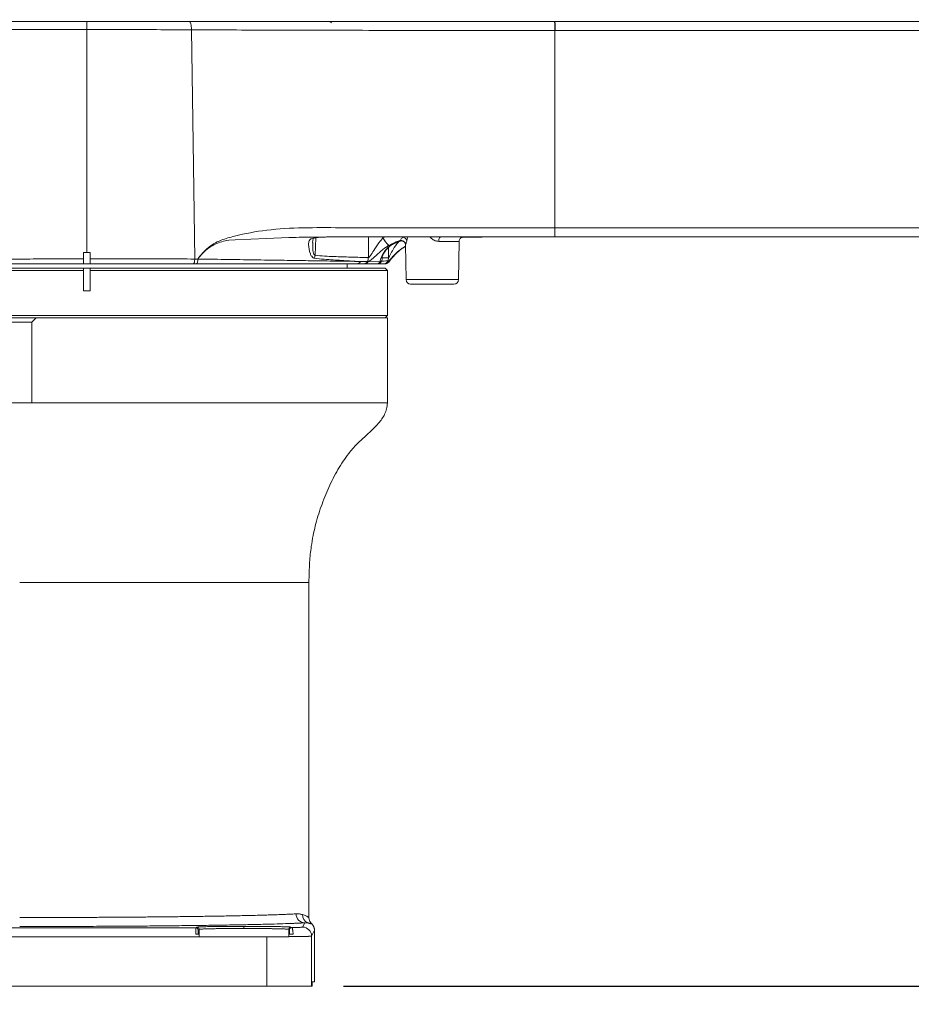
# Paper-space layout '图纸2' of a CAD drawing. Header units: millimetres. Extents: x 94 to 220, y 40 to 188.
# Tile 2 of 5: x 117 to 145, y 67 to 98. Entities that reach past the tile are written whole.
import ezdxf

# ---------------------------------------------------------------- set-up
doc = ezdxf.new("R2010")
doc.units = ezdxf.units.MM
doc.layers.add('图框', color=7, linetype='Continuous')
doc.styles.add('SLDTEXTSTYLE0', font='TXT', dxfattribs={"width": 0.7})
doc.dimstyles.new('SLDDIMSTYLE6', dxfattribs={"dimtxt": 3.5, "dimasz": 3.5, "dimexe": 0, "dimexo": 0.0625, "dimgap": 0.875, "dimtad": 2, "dimlfac": 7, "dimrnd": 1e-09, "dimzin": 12, "dimdsep": 46, "dimtxsty": 'SLDTEXTSTYLE0', "dimsah": 1, "dimcen": 0.09, "dimadec": 0, "dimazin": 3, "dimtfac": 1, "dimtmove": 0, "dimatfit": 0, "dimfxl": 0, "dimfrac": 2, "dimtolj": 1, "dimtzin": 12, "dimarcsym": 0})

# ---------------------------------------------------------------- blocks, each defined once
blk = doc.blocks.new('*D12')
at = {"layer": '图框', "color": 7}
for p, q in [((179.292, 67.11), (179.292, 73.841)), ((127.333, 67.11), (180.292, 67.11)), ((179.292, 67.11), (179.292, 47.11)), ((202.457, 47.11), (178.292, 47.11)), ((179.292, 47.11), (179.292, 40.379))]:
    blk.add_line(p, q, dxfattribs=at)
for points in [[(179.292, 67.11), (179.831, 70.61), (178.754, 70.61)], [(179.292, 47.11), (178.754, 43.61), (179.831, 43.61)]]:
    blk.add_solid(points, dxfattribs=at)
at = {"layer": '图框', "color": 7, "insert": (174.781, 51.56, 0.014), "char_height": 3.5, "attachment_point": 1, "rotation": 90, "style": 'SLDTEXTSTYLE0'}
blk.add_mtext('140', dxfattribs=at)

psp = doc.layouts.new('图纸2')

# ---------------------------------------------------------------- linework, layer by layer
at = {"color": 7, "linetype": 'Continuous', "lineweight": 15}
for p, q in [((126.9432, 97.7816), (126.9004, 97.8244)), ((134.0528, 97.8244), (134.0634, 97.8244)), ((134.0677, 91.258), (134.0636, 97.5437)), ((134.0741, 97.5437), (134.0636, 97.5437)), ((126.7574, 90.963), (126.9061, 90.9652)), ((129.2489, 90.9673), (129.3043, 90.9672)), ((130.3985, 90.9659), (130.4373, 90.9657)), ((131.3932, 90.9657), (131.3942, 90.9657)), ((138.7324, 90.9673), (131.7935, 90.967)), ((132.0183, 90.9656), (132.0111, 90.9655)), ((137.353, 90.9672), (132.3443, 90.9664)), ((128.9948, 90.7825), (128.9884, 90.7827)), ((129.3071, 90.7111), (129.3263, 89.6077)), ((130.9932, 89.6077), (131.0145, 90.8248)), ((119.1575, 90.4673), (119.0504, 90.4673)), ((119.0504, 90.4673), (119.0504, 90.265)), ((119.2647, 90.4673), (119.1575, 90.4673)), ((119.2647, 90.2651), (119.2647, 90.4673)), ((128.8066, 90.2131), (128.933, 90.3718)), ((128.8066, 90.2131), (128.933, 90.3718)), ((119.0504, 90.1102), (119.2647, 90.1102)), ((122.6387, 90.1102), (122.5394, 90.1102)), ((122.6408, 90.1102), (122.6387, 90.1102)), ((122.6886, 90.2637), (122.6919, 90.2627)), ((127.4432, 89.9673), (127.4432, 90.1102)), ((128.0045, 90.1102), (127.9762, 90.1102)), ((128.387, 90.1102), (128.0045, 90.1102)), ((128.0949, 90.1896), (128.1195, 90.1814)), ((128.1195, 90.1814), (128.503, 90.1747)), ((128.503, 90.1747), (128.5433, 90.1976)), ((128.7427, 90.2011), (128.745, 90.1682)), ((109.5861, 89.8959), (119.0504, 89.8959)), ((109.6575, 89.9673), (119.0504, 89.9673)), ((119.0504, 89.8959), (119.0504, 89.9673)), ((119.0504, 89.9673), (119.2647, 89.9673)), ((119.0504, 89.253), (119.0504, 89.8959)), ((119.2647, 89.9673), (119.2647, 89.8959)), ((119.2647, 89.9673), (128.6575, 89.9673)), ((119.2647, 89.8959), (119.2647, 89.253)), ((119.2647, 89.8959), (128.7289, 89.8959)), ((128.7289, 89.8959), (128.6575, 89.9673)), ((128.7289, 88.4673), (128.7289, 89.8959)), ((130.8504, 89.4673), (129.4692, 89.4673)), ((119.2647, 89.253), (119.0504, 89.253)), ((116.0283, 88.4673), (128.7289, 88.4673)), ((128.6575, 88.3959), (128.7289, 88.4673)), ((115.301, 88.253), (117.3998, 88.253)), ((116.3452, 88.3959), (117.5427, 88.3959)), ((117.5427, 88.3959), (117.3998, 88.253)), ((117.3998, 88.253), (117.3998, 85.6816)), ((128.7289, 88.3959), (117.5427, 88.3959)), ((128.7289, 85.6769), (128.7289, 88.3959)), ((126.2289, 69.2976), (126.2289, 79.9675)), ((126.236, 69.2429), (126.2162, 69.3051)), ((122.6293, 68.9722), (104.2571, 68.9722)), ((122.6293, 68.9722), (122.6575, 68.991)), ((124.1575, 69.0172), (124.1575, 68.9495)), ((125.6575, 68.991), (125.6773, 68.9778)), ((126.027, 68.992), (126.0957, 69.1294)), ((122.7289, 68.6865), (104.1575, 68.6865)), ((122.6241, 68.7673), (122.7289, 68.7673)), ((122.6957, 68.7679), (122.7289, 68.779)), ((122.7007, 68.9008), (122.7289, 68.9196)), ((122.7289, 68.779), (122.7289, 68.9196)), ((122.7289, 68.6816), (122.7289, 68.6865)), ((124.8842, 68.6816), (122.7289, 68.6816)), ((124.8842, 67.1102), (124.8842, 68.6816)), ((124.8842, 68.6816), (125.5861, 68.6816)), ((125.5861, 68.9196), (125.6059, 68.9064)), ((125.5861, 68.9196), (125.5861, 68.779)), ((125.6125, 68.7703), (125.5861, 68.779)), ((125.5861, 68.6891), (125.5861, 68.6816)), ((126.4057, 68.8923), (126.3127, 68.7063)), ((126.3127, 67.1102), (126.3127, 68.7063)), ((126.4057, 67.2524), (126.4057, 68.8923)), ((98.4432, 67.1102), (124.8842, 67.1102)), ((126.3127, 67.1102), (124.8842, 67.1102)), ((126.3331, 67.1102), (126.3127, 67.1102)), ((126.3343, 67.2524), (126.4057, 67.2524))]:
    psp.add_line(p, q, dxfattribs=at)
at = {"color": 8, "linetype": 'Continuous', "lineweight": 15}
for p, q in [((126.4517, 90.9413), (126.4232, 90.3838)), ((128.122, 90.3114), (128.1293, 90.9666)), ((128.5873, 90.9343), (128.6585, 90.9672)), ((128.5877, 90.9671), (128.5873, 90.9343)), ((131.4001, 90.9654), (131.3872, 90.9657)), ((134.0205, 90.9665), (132.0183, 90.9656)), ((128.762, 90.2999), (128.7673, 90.6341)), ((129.3077, 90.7154), (129.3076, 90.7112)), ((128.5665, 90.3467), (128.5656, 90.3035)), ((129.3263, 89.6077), (130.1598, 89.6077)), ((130.1598, 89.6077), (130.9932, 89.6077))]:
    psp.add_line(p, q, dxfattribs=at)
at = {"color": 7, "linetype": 'Continuous', "lineweight": 15, "flags": 128}
for points in [[(122.5901, 90.264), (122.5384, 93.9673), (122.4883, 97.5611)], [(122.6387, 90.1102), (122.6489, 90.1132), (122.6587, 90.1221), (122.6676, 90.1365), (122.6754, 90.1559), (122.6815, 90.1793), (122.6859, 90.2059), (122.6883, 90.2344), (122.6886, 90.2637)], [(122.6408, 90.1102), (122.6512, 90.1131), (122.6612, 90.122), (122.6703, 90.1363), (122.6782, 90.1555), (122.6846, 90.1787), (122.6891, 90.2051), (122.6915, 90.2335), (122.6919, 90.2627)]]:
    psp.add_lwpolyline(points, dxfattribs=at)
at = {"color": 8, "linetype": 'Continuous', "lineweight": 15, "flags": 128}
psp.add_lwpolyline([(125.5887, 90.9445), (124.88, 90.9182), (123.8801, 90.8768), (123.6766, 90.8598), (123.6766, 90.8598), (123.6766, 90.8598)], dxfattribs=at)
at = {"color": 7, "linetype": 'Continuous', "lineweight": 15}
for centre, radius, start, end in [((132.2062, 97.613), 1.8691, 357.87638, 6.49616), ((129.3616, 91.3515), 0.8796, 208.31996, 227.94367), ((129.1972, 90.7897), 0.1701, 24.79579, 84.65613), ((130.5396, 90.8571), 0.1719, 141.31418, 191.04812), ((129.1646, 90.7117), 0.1432, 1.47902, 104.01822), ((126.0538, 90.4187), 0.371, 339.59963, 354.60189), ((127.8184, 90.315), 0.3036, 335.60184, 359.32062), ((128.2737, 90.3095), 0.2919, 337.45634, 358.82519), ((128.4753, 90.3046), 0.2868, 338.84176, 359.06589), ((127.7531, 90.2383), 0.1282, 271.31074, 335.65845), ((127.9738, 90.2422), 0.132, 271.02361, 336.54313), ((128.0025, 90.2418), 0.1317, 270.84073, 332.71377), ((128.3863, 90.248), 0.1378, 270.28083, 327.86684), ((128.414, 90.2496), 0.1394, 270.36425, 338.09605), ((128.6101, 90.2524), 0.1422, 270.07056, 338.86826), ((128.6304, 90.2525), 0.1423, 270.02281, 323.68356), ((129.4692, 89.6102), 0.1429, 181, 270), ((130.8504, 89.6102), 0.1429, 270, 359), ((126.1039, 69.4106), 0.2813, 179.08487, 268.34039), ((126.3003, 69.3881), 0.2808, 178.82642, 249.21453), ((122.6293, 68.9008), 0.0714, 0.02441, 89.96513), ((125.6774, 68.9063), 0.0714, 90.03606, 179.97419), ((126.027, 68.7062), 0.2857, 0.01332, 89.99298)]:
    psp.add_arc(centre, radius, start, end, dxfattribs=at)
at = {"color": 8, "linetype": 'Continuous', "lineweight": 15}
psp.add_arc((129.172, 90.6999), 0.141, 56.9391, 106.86929, dxfattribs=at)
at = {"color": 7, "linetype": 'Continuous', "lineweight": 15}
psp.add_ellipse((126.3319, 67.1522), major_axis=(0, 0.142), ratio=0.0087269, start_param=4.4120961, end_param=4.5622745, dxfattribs=at)
for points, knots in [([(110.1123, 97.8244), (110.1229, 97.8244), (110.1441, 97.8244), (110.3127, 97.8244), (110.5853, 97.8244), (110.9684, 97.8244), (111.4533, 97.8244), (112.0396, 97.8244), (112.7169, 97.8244), (113.4764, 97.8244), (114.3116, 97.8244), (115.2094, 97.8244), (116.1542, 97.8244), (117.1348, 97.8244), (118.1374, 97.8244), (118.8124, 97.8244), (119.1494, 97.8244)], [0, 0, 0, 0, 0.0683413, 0.1366851, 0.2071113, 0.277776, 0.3482108, 0.4199212, 0.4918721, 0.5635885, 0.6362843, 0.7092224, 0.7819255, 0.8545365, 0.9273814, 1, 1, 1, 1]), ([(119.1494, 97.8244), (119.1504, 97.8207), (119.1523, 97.8133), (119.1548, 97.7559), (119.1568, 97.6728), (119.1573, 97.6044), (119.1575, 97.5702)], [0, 0, 0, 0, 0.2499993, 0.4999994, 0.7500001, 1, 1, 1, 1]), ([(119.1494, 97.8244), (119.425, 97.8244), (119.9763, 97.8244), (121.0702, 97.8244), (121.8835, 97.8244), (122.4279, 97.8244)], [0, 0, 0, 0, 0.2484704, 0.4969432, 1, 1, 1, 1]), ([(122.4279, 97.8244), (122.4355, 97.8206), (122.4505, 97.8128), (122.4699, 97.7529), (122.4841, 97.6665), (122.4869, 97.5962), (122.4883, 97.5611)], [0, 0, 0, 0, 0.250001, 0.5000001, 0.7499999, 1, 1, 1, 1]), ([(122.4279, 97.8244), (122.4947, 97.8244), (123.0294, 97.8244), (124.037, 97.8244), (125.9313, 97.8244), (128.3131, 97.8244), (131.1818, 97.8244), (133.0955, 97.8244), (134.0528, 97.8244)], [0, 0, 0, 0, 0.0174995, 0.1401882, 0.2628822, 0.5091007, 0.7544357, 1, 1, 1, 1]), ([(134.0528, 97.8244), (134.0542, 97.8202), (134.057, 97.8119), (134.0605, 97.7472), (134.063, 97.6546), (134.0634, 97.5807), (134.0636, 97.5437)], [0, 0, 0, 0, 0.2499997, 0.4999998, 0.7499987, 1, 1, 1, 1]), ([(134.0634, 97.8244), (136.3382, 97.8245), (139.7506, 97.8245), (144.3026, 97.8244), (147.718, 97.8246), (151.1336, 97.8239), (154.1274, 97.826), (156.6992, 97.8212), (158.5425, 97.8206), (159.6604, 97.8666), (160.0654, 97.8832)], [0, 0, 0, 0, 0.2623708, 0.3935741, 0.5247732, 0.6560089, 0.7872451, 0.8700994, 0.9529475, 1, 1, 1, 1]), ([(119.1575, 97.5702), (119.1575, 97.5702), (118.8101, 97.5702), (118.1129, 97.5688), (117.0783, 97.5684), (116.0663, 97.5679), (115.0912, 97.5679), (114.1647, 97.5682), (113.3027, 97.5686), (112.5186, 97.5691), (111.8192, 97.5697), (111.2139, 97.5703), (110.7129, 97.5708), (110.3177, 97.5712), (110.0753, 97.5715), (109.9294, 97.5716), (109.8456, 97.5717), (109.8342, 97.5717), (109.8285, 97.5717)], [0, 0, 0, 0, 0.0000006, 0.0725749, 0.1453758, 0.2179428, 0.2905983, 0.3634889, 0.4361374, 0.5078463, 0.5797899, 0.6514931, 0.7219642, 0.7926656, 0.8631285, 0.9009962, 0.9504983, 1, 1, 1, 1]), ([(119.1575, 90.4673), (119.1575, 91.6345), (119.1575, 93.4023), (119.1575, 95.7711), (119.1575, 96.9705), (119.1575, 97.5702)], [0, 0, 0, 0, 0.4928099, 0.7464069, 1, 1, 1, 1]), ([(122.4883, 97.5611), (122.302, 97.5622), (121.7433, 97.5655), (120.8143, 97.567), (119.8865, 97.5685), (119.3312, 97.5698), (119.1575, 97.5702)], [0, 0, 0, 0, 0.16900002, 0.50700077, 0.84583935, 1, 1, 1, 1]), ([(134.0636, 97.5437), (133.1094, 97.5436), (131.2011, 97.5434), (128.7417, 97.5434), (126.688, 97.546), (124.7293, 97.5482), (123.3377, 97.5611), (122.4883, 97.5611), (122.4883, 97.5611)], [0, 0, 0, 0, 0.2458284, 0.4916252, 0.6345883, 0.7775443, 0.9999993, 1, 1, 1, 1]), ([(160.9922, 97.6495), (160.9922, 97.6495), (160.4539, 97.6495), (159.382, 97.5433), (157.2268, 97.5511), (154.4768, 97.5411), (151.1258, 97.5444), (147.7166, 97.5435), (144.3062, 97.5438), (139.7581, 97.5437), (136.348, 97.5437), (134.0741, 97.5437)], [0, 0, 0, 0, 0.0000003, 0.0600524, 0.1201237, 0.2404601, 0.3669348, 0.4934895, 0.6200491, 0.746644, 1, 1, 1, 1]), ([(122.6886, 90.2637), (122.7799, 90.3797), (122.9258, 90.5648), (123.1911, 90.7507), (123.4837, 90.8917), (124.0461, 91.0473), (124.914, 91.2092), (126.0452, 91.269), (127.6052, 91.2556), (129.5661, 91.2597), (131.8501, 91.2576), (133.3521, 91.2579), (134.0677, 91.258)], [0, 0, 0, 0, 0.0388179, 0.0619536, 0.0857055, 0.1251745, 0.2163938, 0.316966, 0.4182864, 0.617902, 0.8179714, 1, 1, 1, 1]), ([(134.057, 90.9673), (134.0584, 90.9717), (134.0612, 90.9805), (134.0648, 91.048), (134.0672, 91.1442), (134.0675, 91.2201), (134.0677, 91.258)], [0, 0, 0, 0, 0.2500003, 0.5, 0.7500002, 1, 1, 1, 1]), ([(134.0677, 91.258), (135.4706, 91.258), (138.2765, 91.258), (142.4854, 91.258), (146.696, 91.258), (149.5024, 91.258), (150.906, 91.258)], [0, 0, 0, 0, 0.25005296, 0.5001148, 0.74998975, 1, 1, 1, 1]), ([(129.7235, 90.9673), (128.8747, 90.9688), (127.7625, 90.9708), (126.4026, 90.9632), (125.8671, 90.9549), (125.6026, 90.945), (125.5887, 90.9445)], [0, 0, 0, 0, 0.6105458, 0.7999856, 0.9895145, 1, 1, 1, 1]), ([(126.3464, 90.7943), (126.3464, 90.7954), (126.345, 90.8257), (126.3566, 90.8783), (126.3735, 90.9226), (126.3741, 90.9176), (126.3701, 90.9187), (126.4211, 90.9375), (126.5018, 90.952), (126.6185, 90.9607), (126.7102, 90.9626), (126.7574, 90.9636)], [0, 0, 0, 0, 0.0055211, 0.1507868, 0.2798191, 0.4140116, 0.5109555, 0.6089372, 0.7143658, 0.8530797, 1, 1, 1, 1]), ([(128.122, 90.3114), (128.1291, 90.3135), (128.1396, 90.3165), (128.1697, 90.3444), (128.2299, 90.4281), (128.3387, 90.6087), (128.4626, 90.7951), (128.5606, 90.9045), (128.5873, 90.9343)], [0, 0, 0, 0, 0.05980982, 0.08906135, 0.22226856, 0.48681737, 0.86045432, 1, 1, 1, 1]), ([(128.7214, 90.9673), (128.7732, 90.9673), (128.9039, 90.9673), (129.0982, 90.9673), (129.1987, 90.9673), (129.2489, 90.9673)], [0, 0, 0, 0, 0.2470647, 0.6235401, 1, 1, 1, 1]), ([(129.1299, 90.8507), (129.1392, 90.8604), (129.1593, 90.8812), (129.1943, 90.9319), (129.2131, 90.9591)], [0, 0, 0, 0, 0.464829, 1, 1, 1, 1]), ([(129.3043, 90.9672), (129.3049, 90.9672), (129.3067, 90.9673), (129.3225, 90.9673), (129.3328, 90.9673)], [0, 0, 0, 0, 0.3472534, 1, 1, 1, 1]), ([(130.1328, 90.9673), (130.0875, 90.9672), (130.005, 90.9672), (129.8514, 90.9671), (129.729, 90.9671), (129.6541, 90.9671), (129.6382, 90.9671)], [0, 0, 0, 0, 0.28681652, 0.52223009, 0.89835564, 1, 1, 1, 1]), ([(129.6382, 90.9671), (129.7098, 90.967), (129.8875, 90.9669), (130.1461, 90.9665), (130.3144, 90.9661), (130.3985, 90.9659)], [0, 0, 0, 0, 0.2521558, 0.626072, 1, 1, 1, 1]), ([(129.7235, 90.9673), (129.7874, 90.9683), (129.9194, 90.9704), (130.0463, 90.9684), (130.1118, 90.9673)], [0, 0, 0, 0, 0.4840396, 1, 1, 1, 1]), ([(134.057, 90.9673), (133.34, 90.9673), (132.024, 90.9673), (130.71, 90.9673), (130.1118, 90.9673)], [0, 0, 0, 0, 0.5447992, 1, 1, 1, 1]), ([(130.2076, 90.9672), (130.1996, 90.9672), (130.1587, 90.9672), (130.1444, 90.9672), (130.1328, 90.9673)], [0, 0, 0, 0, 0.1937434, 1, 1, 1, 1]), ([(131.0065, 90.9664), (130.9093, 90.9665), (130.7462, 90.9668), (130.4705, 90.9671), (130.2952, 90.9671), (130.2076, 90.9672)], [0, 0, 0, 0, 0.42451465, 0.71229486, 1, 1, 1, 1]), ([(131.7935, 90.967), (131.713, 90.967), (131.5519, 90.9668), (131.3216, 90.9665), (131.1332, 90.9663), (131.0414, 90.9663), (131.0104, 90.9664), (131.0065, 90.9664)], [0, 0, 0, 0, 0.2412493, 0.4825269, 0.7238425, 0.9651877, 1, 1, 1, 1]), ([(131.0146, 90.8243), (131.0145, 90.8246), (131.0116, 90.8423), (131.0224, 90.8745), (131.0432, 90.9117), (131.0689, 90.9363), (131.094, 90.9515), (131.1158, 90.9598), (131.1321, 90.9634), (131.1412, 90.9645), (131.1454, 90.9649), (131.1467, 90.965), (131.1474, 90.965)], [0, 0, 0, 0, 0.0044037, 0.2403207, 0.4257992, 0.5808275, 0.7114648, 0.8177394, 0.895353, 0.9370135, 0.9667544, 1, 1, 1, 1]), ([(131.1254, 90.9587), (131.1314, 90.9588), (131.1846, 90.9598), (131.3216, 90.9615), (131.5129, 90.9632), (131.703, 90.9644), (131.8014, 90.9648), (131.8501, 90.965)], [0, 0, 0, 0, 0.0314136, 0.2747289, 0.5180283, 0.7613077, 1, 1, 1, 1]), ([(131.1408, 90.9627), (131.1642, 90.9625), (131.1999, 90.9622), (131.2359, 90.9618), (131.2504, 90.9616), (131.2577, 90.9615)], [0, 0, 0, 0, 0.4858977, 0.7429456, 1, 1, 1, 1]), ([(131.3942, 90.9657), (131.4058, 90.9658), (131.4307, 90.9661), (131.5629, 90.9666), (131.753, 90.9669), (131.9093, 90.9671), (131.9875, 90.9671)], [0, 0, 0, 0, 0.2253774, 0.4835266, 0.7417278, 1, 1, 1, 1]), ([(131.6332, 90.9642), (131.6106, 90.9644), (131.5743, 90.9647), (131.4892, 90.9651), (131.4298, 90.9653), (131.4001, 90.9654)], [0, 0, 0, 0, 0.4546546, 0.72734, 1, 1, 1, 1]), ([(132.3443, 90.9664), (132.3096, 90.9664), (132.195, 90.9661), (132.006, 90.9656), (131.8135, 90.9649), (131.675, 90.9642), (131.6471, 90.9642), (131.6332, 90.9642)], [0, 0, 0, 0, 0.09801021, 0.32336106, 0.54875208, 0.77432499, 1, 1, 1, 1]), ([(131.8746, 90.9651), (131.9069, 90.9652), (131.9795, 90.9655), (132.0147, 90.9655), (132.0176, 90.9656), (132.0183, 90.9656)], [0, 0, 0, 0, 0.37979407, 0.85187035, 1, 1, 1, 1]), ([(150.9138, 90.9673), (149.5087, 90.9673), (146.6975, 90.9673), (142.4816, 90.9673), (138.268, 90.9673), (135.4607, 90.9673), (134.057, 90.9673)], [0, 0, 0, 0, 0.2500027, 0.5001815, 0.7500812, 1, 1, 1, 1]), ([(123.6766, 90.8598), (123.6766, 90.8598), (123.5997, 90.8495), (123.3838, 90.8041), (123.1328, 90.6918), (122.9124, 90.5195), (122.7904, 90.394), (122.7149, 90.2933), (122.6919, 90.2627)], [0, 0, 0, 0, 0.0000068, 0.1968355, 0.5616012, 0.6843621, 0.9038637, 1, 1, 1, 1]), ([(128.7724, 90.6984), (128.7361, 90.6747), (128.6019, 90.5867), (128.4146, 90.4236), (128.2495, 90.2679), (128.1598, 90.199), (128.1272, 90.1848), (128.1195, 90.1814)], [0, 0, 0, 0, 0.13461034, 0.49823421, 0.78093153, 0.94875247, 1, 1, 1, 1]), ([(128.503, 90.1747), (128.5026, 90.183), (128.5014, 90.2091), (128.5269, 90.3078), (128.6095, 90.4793), (128.7612, 90.6536), (128.9056, 90.7456), (128.9751, 90.7768), (128.9884, 90.7827)], [0, 0, 0, 0, 0.0693027, 0.2167555, 0.520797, 0.7928282, 0.9602789, 1, 1, 1, 1]), ([(128.5547, 90.3128), (128.5547, 90.3124), (128.5543, 90.3105), (128.5572, 90.3227), (128.5688, 90.3545), (128.5991, 90.4203), (128.6586, 90.5173), (128.7457, 90.6213), (128.8566, 90.7097), (128.9461, 90.764), (129.0008, 90.7839), (129.0113, 90.7877)], [0, 0, 0, 0, 0.0108351, 0.0616138, 0.1443649, 0.2721902, 0.4481856, 0.6577749, 0.8195744, 0.9653099, 1, 1, 1, 1]), ([(129.308, 90.6607), (129.2767, 90.645), (129.1514, 90.582), (128.9704, 90.4101), (128.8374, 90.2479), (128.7708, 90.1668)], [0, 0, 0, 0, 0.1423788, 0.5709875, 1, 1, 1, 1]), ([(129.1299, 90.8507), (129.1105, 90.8454), (128.9856, 90.8109), (128.8701, 90.7499), (128.7724, 90.6984)], [0, 0, 0, 0, 0.15452373, 1, 1, 1, 1]), ([(129.3049, 90.6696), (129.2597, 90.6415), (129.1177, 90.5529), (128.9929, 90.4367), (128.934, 90.3729), (128.933, 90.3718)], [0, 0, 0, 0, 0.3146747, 0.9885548, 1, 1, 1, 1]), ([(128.9722, 90.7723), (128.993, 90.7818), (129.0463, 90.8059), (129.1026, 90.8215), (129.1369, 90.831)], [0, 0, 0, 0, 0.3920304, 1, 1, 1, 1]), ([(128.9884, 90.7827), (129.0122, 90.7926), (129.059, 90.8119), (129.1073, 90.8273), (129.131, 90.8348)], [0, 0, 0, 0, 0.5074715, 1, 1, 1, 1]), ([(129.131, 90.8348), (129.1292, 90.8372), (129.1256, 90.8418), (129.1285, 90.8478), (129.1299, 90.8507)], [0, 0, 0, 0, 0.5239909, 1, 1, 1, 1]), ([(129.1362, 90.8331), (129.1451, 90.8358), (129.1692, 90.8432), (129.2121, 90.839), (129.2376, 90.8225), (129.2488, 90.8153)], [0, 0, 0, 0, 0.2476177, 0.6705256, 1, 1, 1, 1]), ([(129.2486, 90.8177), (129.25, 90.817), (129.2607, 90.8117), (129.2897, 90.7811), (129.3087, 90.7385), (129.3056, 90.7156), (129.305, 90.7114)], [0, 0, 0, 0, 0.0609078, 0.4662578, 0.9043673, 1, 1, 1, 1]), ([(129.3517, 90.8611), (129.341, 90.8246), (129.3228, 90.7623), (129.3104, 90.7241), (129.3082, 90.7168), (129.3077, 90.7154)], [0, 0, 0, 0, 0.5320283, 0.9081147, 1, 1, 1, 1]), ([(127.8699, 90.1855), (127.758, 90.1911), (127.5032, 90.204), (127.1024, 90.2294), (126.7137, 90.2509), (126.5057, 90.2766), (126.4015, 90.2894)], [0, 0, 0, 0, 0.2808182, 0.6396287, 0.8195803, 1, 1, 1, 1]), ([(126.4232, 90.3838), (126.5265, 90.3728), (126.7336, 90.3508), (127.1249, 90.3396), (127.5058, 90.3249), (127.8645, 90.3162), (128.0361, 90.313), (128.122, 90.3114)], [0, 0, 0, 0, 0.1482751, 0.2971148, 0.5960179, 0.7975334, 1, 1, 1, 1]), ([(128.5656, 90.3035), (128.5892, 90.3029), (128.6365, 90.3017), (128.7075, 90.3006), (128.741, 90.3002), (128.762, 90.2999)], [0, 0, 0, 0, 0.2693901, 0.5407037, 1, 1, 1, 1]), ([(109.5886, 90.2555), (109.5997, 90.2555), (109.6221, 90.2556), (109.7885, 90.2559), (110.0172, 90.2562), (110.2898, 90.2567), (110.6282, 90.2572), (111.0283, 90.2578), (111.4824, 90.2584), (111.9898, 90.2591), (112.5536, 90.2598), (113.1651, 90.2605), (113.8134, 90.2612), (114.4989, 90.2619), (115.2245, 90.2626), (115.8654, 90.2631), (116.5345, 90.2636), (117.2339, 90.2641), (118.1207, 90.2646), (118.7303, 90.2649), (119.0504, 90.265)], [0, 0, 0, 0, 0.0703902, 0.1416488, 0.194936, 0.2482231, 0.30306, 0.357897, 0.4112132, 0.4645295, 0.5193968, 0.574264, 0.6276052, 0.6809464, 0.7358392, 0.790732, 0.8195956, 0.8773667, 0.9356127, 1, 1, 1, 1]), ([(119.0504, 90.1102), (118.7978, 90.1102), (118.2925, 90.1102), (117.5336, 90.1102), (116.7786, 90.1102), (116.0314, 90.1102), (115.3042, 90.1102), (114.595, 90.1102), (113.9117, 90.1102), (113.2663, 90.1102), (112.6691, 90.1102), (112.117, 90.1102), (111.61, 90.1102), (111.1576, 90.1102), (110.7665, 90.1102), (110.4337, 90.1102), (110.1599, 90.1102), (109.9307, 90.1102), (109.7649, 90.1102), (109.7427, 90.1102), (109.7315, 90.1102)], [0, 0, 0, 0, 0.0516017, 0.1032034, 0.1562027, 0.209202, 0.2625492, 0.3158963, 0.3707949, 0.4256936, 0.4790145, 0.5323356, 0.5872073, 0.6420791, 0.6953701, 0.7486611, 0.8035018, 0.8583425, 0.9287371, 1, 1, 1, 1]), ([(119.0504, 90.265), (119.0504, 90.2489), (119.0504, 90.2166), (119.0504, 90.1719), (119.0504, 90.1367), (119.0504, 90.1142), (119.0504, 90.1115), (119.0504, 90.1102)], [0, 0, 0, 0, 0.2038168, 0.4076321, 0.6114537, 0.8152872, 1, 1, 1, 1]), ([(119.2647, 90.2651), (119.3242, 90.2652), (119.7653, 90.2655), (120.5521, 90.266), (121.6044, 90.2667), (122.2685, 90.264), (122.5901, 90.264), (122.5901, 90.264)], [0, 0, 0, 0, 0.0525094, 0.3891018, 0.6945459, 0.9999975, 1, 1, 1, 1]), ([(119.2647, 90.1102), (119.2647, 90.1117), (119.2647, 90.1149), (119.2647, 90.1395), (119.2647, 90.1758), (119.2647, 90.2198), (119.2647, 90.2505), (119.2647, 90.2651)], [0, 0, 0, 0, 0.2037421, 0.4074864, 0.6112262, 0.8149488, 1, 1, 1, 1]), ([(122.5394, 90.1102), (122.28, 90.1102), (121.7613, 90.1102), (120.9487, 90.1102), (120.1152, 90.1102), (119.5482, 90.1102), (119.2647, 90.1102)], [0, 0, 0, 0, 0.2461202, 0.492241, 0.7461215, 1, 1, 1, 1]), ([(122.5394, 90.1102), (122.5429, 90.1107), (122.5498, 90.1119), (122.5599, 90.1213), (122.569, 90.1357), (122.577, 90.1553), (122.5833, 90.1789), (122.5877, 90.2057), (122.5903, 90.2345), (122.5902, 90.2542), (122.5901, 90.264)], [0, 0, 0, 0, 0.1250006, 0.2499996, 0.3749995, 0.4999991, 0.6250002, 0.7500002, 0.8750001, 1, 1, 1, 1]), ([(122.5901, 90.264), (122.5901, 90.264), (122.6227, 90.264), (122.6556, 90.2639), (122.6886, 90.2637)], [0, 0, 0, 0, 0.0000817, 1, 1, 1, 1]), ([(127.7561, 90.1102), (127.6323, 90.1102), (127.3505, 90.1102), (126.8034, 90.1102), (126.1265, 90.1102), (125.3929, 90.1102), (124.6233, 90.1102), (123.8356, 90.1102), (123.1661, 90.1102), (122.7602, 90.1102), (122.6408, 90.1102)], [0, 0, 0, 0, 0.1154058, 0.2626776, 0.410418, 0.5576867, 0.6870416, 0.816716, 0.9460702, 1, 1, 1, 1]), ([(122.6919, 90.2627), (122.6956, 90.2627), (122.6993, 90.2627), (122.703, 90.2627), (122.703, 90.2627)], [0, 0, 0, 0, 0.9992785, 1, 1, 1, 1]), ([(122.703, 90.2627), (122.703, 90.2627), (123.0325, 90.2572), (123.6848, 90.2489), (124.6014, 90.2348), (125.4535, 90.2221), (126.2259, 90.2104), (126.9098, 90.2002), (127.4616, 90.1918), (127.7453, 90.1874), (127.8699, 90.1855)], [0, 0, 0, 0, 0.0000012, 0.1470349, 0.2945492, 0.441587, 0.5890685, 0.7370279, 0.884517, 1, 1, 1, 1]), ([(127.9762, 90.1102), (127.9584, 90.1102), (127.8894, 90.1102), (127.8129, 90.1102), (127.7561, 90.1102)], [0, 0, 0, 0, 0.25685955, 1, 1, 1, 1]), ([(127.8699, 90.1855), (127.9282, 90.187), (128.0067, 90.189), (128.0769, 90.1895), (128.0949, 90.1896)], [0, 0, 0, 0, 0.7433501, 1, 1, 1, 1]), ([(128.6102, 90.1102), (128.6046, 90.1102), (128.5767, 90.1102), (128.5252, 90.1102), (128.4607, 90.1102), (128.4429, 90.1102)], [0, 0, 0, 0, 0.1532773, 0.76677, 1, 1, 1, 1]), ([(128.5433, 90.1976), (128.5716, 90.1982), (128.6482, 90.1999), (128.709, 90.2014), (128.7371, 90.2012), (128.7427, 90.2011)], [0, 0, 0, 0, 0.319168, 0.8642207, 1, 1, 1, 1]), ([(128.7708, 90.1668), (128.7599, 90.155), (128.738, 90.1314), (128.6965, 90.1131), (128.6687, 90.1111), (128.6569, 90.1102)], [0, 0, 0, 0, 0.3654336, 0.7308705, 1, 1, 1, 1]), ([(128.745, 90.1682), (128.7516, 90.1679), (128.767, 90.1671), (128.7694, 90.1669), (128.7708, 90.1668)], [0, 0, 0, 0, 0.4303161, 1, 1, 1, 1]), ([(128.7289, 85.6816), (128.7289, 85.6816), (128.6673, 85.6816), (128.4228, 85.6816), (128.2401, 85.6816), (127.7606, 85.6816), (127.4639, 85.6816), (126.7678, 85.6816), (126.3685, 85.6816), (125.4826, 85.6816), (124.996, 85.6816), (123.9542, 85.6816), (123.3991, 85.6816), (122.2416, 85.6816), (121.6392, 85.6816), (120.4104, 85.6816), (119.784, 85.6816), (119.1575, 85.6816)], [0, 0, 0, 0, 0.125, 0.125, 0.25, 0.25, 0.375, 0.375, 0.5, 0.5, 0.625, 0.625, 0.75, 0.75, 0.875, 0.875, 1, 1, 1, 1]), ([(126.2289, 79.9673), (126.2329, 80.1836), (126.2399, 80.5661), (126.2934, 81.0635), (126.3572, 81.4461), (126.4527, 81.8731), (126.6097, 82.3882), (126.8542, 82.9892), (127.1381, 83.5596), (127.4056, 83.9631), (127.6254, 84.229), (127.7932, 84.4103), (127.9993, 84.601), (128.2308, 84.8094), (128.4584, 85.0353), (128.6257, 85.2672), (128.715, 85.4922), (128.7242, 85.617), (128.7289, 85.6816)], [0, 0, 0, 0, 0.1006786, 0.178048, 0.2326704, 0.2812149, 0.381687, 0.482967, 0.5830313, 0.6779579, 0.7074753, 0.7435715, 0.7928934, 0.8381399, 0.8886337, 0.9420679, 0.9700091, 1, 1, 1, 1]), ([(117.0147, 79.9673), (117.6177, 79.9673), (118.2208, 79.9673), (119.4038, 79.9673), (119.9837, 79.9673), (121.098, 79.9673), (121.6324, 79.9673), (122.6353, 79.9673), (123.1037, 79.9673), (123.9566, 79.9673), (124.341, 79.9673), (125.0111, 79.9673), (125.2968, 79.9673), (125.7583, 79.9673), (125.9342, 79.9673), (126.1696, 79.9673), (126.2289, 79.9673), (126.2289, 79.9673)], [0, 0, 0, 0, 0.125, 0.125, 0.25, 0.25, 0.375, 0.375, 0.5, 0.5, 0.625, 0.625, 0.75, 0.75, 0.875, 0.875, 1, 1, 1, 1]), ([(117.0147, 69.2979), (117.0503, 69.2979), (117.1215, 69.298), (117.2285, 69.298), (117.3355, 69.298), (117.4427, 69.2981), (117.55, 69.2982), (117.6573, 69.2984), (117.7647, 69.2985), (117.8721, 69.2987), (117.9796, 69.2989), (118.0871, 69.2991), (118.1945, 69.2993), (118.302, 69.2996), (118.4094, 69.2999), (118.5168, 69.3002), (118.6241, 69.3005), (118.7313, 69.3009), (118.8385, 69.3013), (118.9455, 69.3017), (119.0524, 69.3021), (119.1591, 69.3026), (119.2657, 69.303), (119.3721, 69.3035), (119.4784, 69.3041), (119.5844, 69.3046), (119.6901, 69.3052), (119.7957, 69.3058), (119.9009, 69.3064), (120.0059, 69.307), (120.1106, 69.3077), (120.215, 69.3083), (120.3191, 69.309), (120.4228, 69.3098), (120.5262, 69.3105), (120.6292, 69.3113), (120.7317, 69.3121), (120.8339, 69.3129), (120.9356, 69.3138), (121.0369, 69.3146), (121.1378, 69.3155), (121.2381, 69.3164), (121.3379, 69.3174), (121.4373, 69.3183), (121.536, 69.3193), (121.6343, 69.3203), (121.7319, 69.3213), (121.829, 69.3224), (121.9255, 69.3235), (122.0213, 69.3246), (122.1165, 69.3257), (122.2111, 69.3268), (122.305, 69.328), (122.3982, 69.3292), (122.6537, 69.3325), (123.0641, 69.3385), (123.6046, 69.3476), (124.1161, 69.3578), (124.4657, 69.3661), (124.6823, 69.3718), (124.7844, 69.3746), (124.885, 69.3775), (124.9837, 69.3805), (125.0804, 69.3836), (125.175, 69.3867), (125.2671, 69.39), (125.3565, 69.3933), (125.443, 69.3967), (125.5264, 69.4002), (125.6065, 69.4038), (125.6828, 69.4075), (125.7556, 69.4112), (125.8002, 69.4138), (125.8226, 69.4151)], [0, 0, 0, 0, 0.0091085, 0.0182296, 0.0273631, 0.0365092, 0.0456678, 0.0548389, 0.0640226, 0.0732188, 0.0824275, 0.0916487, 0.1008824, 0.1101287, 0.1193875, 0.1286588, 0.1379427, 0.1472391, 0.156548, 0.1658694, 0.1752034, 0.1845499, 0.1939089, 0.2032805, 0.2126645, 0.2220611, 0.2314703, 0.240892, 0.2503262, 0.2597729, 0.2692322, 0.278704, 0.2881883, 0.2976852, 0.3071946, 0.3167165, 0.326251, 0.335798, 0.3453575, 0.3549296, 0.3645142, 0.3741113, 0.383721, 0.3933433, 0.402978, 0.4126253, 0.4222851, 0.4319575, 0.4416424, 0.4513399, 0.4610499, 0.4707724, 0.4805075, 0.4902551, 0.5000152, 0.5614298, 0.6246422, 0.6896522, 0.7564599, 0.7721384, 0.7880812, 0.8042881, 0.8207592, 0.8374945, 0.8544939, 0.8717576, 0.8892854, 0.9070774, 0.9251335, 0.9434539, 0.9620384, 0.9808871, 1, 1, 1, 1]), ([(125.8226, 69.4151), (125.8298, 69.4154), (125.8443, 69.4161), (125.8657, 69.4162), (125.8871, 69.4155), (125.9083, 69.4141), (125.9379, 69.4111), (125.9763, 69.405), (126.0046, 69.3977), (126.0195, 69.3939)], [0, 0, 0, 0, 0.0947869, 0.192173, 0.292168, 0.394781, 0.5000203, 0.7360788, 1, 1, 1, 1]), ([(126.2176, 69.3049), (126.2187, 69.3043), (126.2283, 69.2994), (126.2286, 69.3027), (126.2289, 69.3056)], [0, 0, 0, 0, 0.1061859, 1, 1, 1, 1]), ([(126.3174, 69.0989), (126.313, 69.1033), (126.3035, 69.1126), (126.2896, 69.1291), (126.2752, 69.149), (126.2611, 69.1729), (126.2482, 69.2008), (126.2377, 69.2326), (126.2304, 69.268), (126.2294, 69.2929), (126.2289, 69.3056)], [0, 0, 0, 0, 0.0798767, 0.1729995, 0.2795357, 0.3994503, 0.5324127, 0.6777022, 0.8341301, 1, 1, 1, 1]), ([(126.0957, 69.1294), (126.0838, 69.1287), (126.0599, 69.1274), (126.0223, 69.1254), (125.9833, 69.1234), (125.943, 69.1214), (125.9012, 69.1195), (125.8579, 69.1175), (125.8133, 69.1156), (125.7672, 69.1136), (125.7197, 69.1117), (125.6708, 69.1098), (125.6205, 69.1079), (125.4788, 69.1027), (125.2246, 69.0943), (124.8167, 69.0832), (124.3553, 69.0726), (123.8392, 69.0625), (123.2754, 69.0531), (122.6666, 69.0446), (122.0199, 69.0369), (121.3423, 69.0303), (120.6391, 69.0246), (119.9215, 69.02), (119.1917, 69.0165), (118.6326, 69.0146), (118.2489, 69.0137), (118.0441, 69.0132), (117.8389, 69.0129), (117.6334, 69.0126), (117.4275, 69.0124), (117.2212, 69.0123), (117.0835, 69.0123), (117.0147, 69.0123)], [0, 0, 0, 0, 0.0099713, 0.0199344, 0.0298908, 0.0398422, 0.0497901, 0.0597361, 0.0696819, 0.079629, 0.089579, 0.0995336, 0.1094943, 0.1194627, 0.1814941, 0.2435428, 0.3072247, 0.3709241, 0.4354635, 0.500021, 0.5645586, 0.6291147, 0.6927917, 0.7564873, 0.8185114, 0.8805544, 0.8976314, 0.9146906, 0.93174, 0.9487875, 0.9658413, 0.9829095, 1, 1, 1, 1]), ([(122.6241, 68.7673), (122.6241, 68.7738), (122.6242, 68.7873), (122.6244, 68.8073), (122.6246, 68.8277), (122.6249, 68.8483), (122.6252, 68.8686), (122.6255, 68.8884), (122.6259, 68.9072), (122.6264, 68.9246), (122.6269, 68.9401), (122.6274, 68.9532), (122.628, 68.9634), (122.6287, 68.9704), (122.6291, 68.9716), (122.6293, 68.9722)], [0, 0, 0, 0, 0.0566988, 0.116769, 0.1802105, 0.2470232, 0.3172069, 0.3907613, 0.4676863, 0.5479815, 0.6316467, 0.7186815, 0.8090855, 0.9028585, 1, 1, 1, 1]), ([(122.6575, 68.991), (122.6577, 68.9913), (122.658, 68.9918), (122.6602, 68.9926), (122.6636, 68.9934), (122.6685, 68.9942), (122.6748, 68.995), (122.688, 68.9963), (122.7138, 68.9982), (122.7616, 69.0007), (122.8236, 69.003), (122.9267, 69.0061), (123.0896, 69.0096), (123.2902, 69.0125), (123.4665, 69.0143), (123.6027, 69.0153), (123.7425, 69.0162), (123.8667, 69.0167), (123.9748, 69.017), (124.066, 69.0171), (124.127, 69.0171), (124.1575, 69.0172)], [0, 0, 0, 0, 0.0194739, 0.0389063, 0.0583153, 0.0777188, 0.097135, 0.1165817, 0.1783057, 0.2401181, 0.3044113, 0.3687963, 0.5000308, 0.6312612, 0.6955459, 0.7599282, 0.8216384, 0.8834487, 0.9222587, 0.9610609, 1, 1, 1, 1]), ([(122.6575, 68.991), (122.6609, 68.9909), (122.6675, 68.9906), (122.6772, 68.9884), (122.6864, 68.9851), (122.6948, 68.9807), (122.7023, 68.9755), (122.7086, 68.9697), (122.7139, 68.9636), (122.7182, 68.9575), (122.7215, 68.9515), (122.724, 68.9458), (122.7259, 68.9406), (122.7271, 68.9358), (122.728, 68.9315), (122.7285, 68.9278), (122.7288, 68.9246), (122.7289, 68.9219), (122.7289, 68.9203), (122.7289, 68.9196)], [0, 0, 0, 0, 0.08908034, 0.17788671, 0.26522989, 0.34998774, 0.43117357, 0.50798289, 0.57981448, 0.64626765, 0.70712162, 0.76230429, 0.81185718, 0.8559015, 0.89460826, 0.92817381, 0.95680077, 0.98068389, 1, 1, 1, 1]), ([(124.1575, 69.0172), (124.1728, 69.0172), (124.2033, 69.0171), (124.249, 69.0171), (124.2946, 69.017), (124.34, 69.017), (124.3853, 69.0169), (124.4631, 69.0166), (124.5725, 69.0162), (124.7122, 69.0153), (124.8484, 69.0143), (125.0248, 69.0125), (125.2254, 69.0096), (125.3883, 69.0061), (125.4914, 69.003), (125.5534, 69.0007), (125.6012, 68.9982), (125.6305, 68.9961), (125.6471, 68.9942), (125.6558, 68.9926), (125.657, 68.9915), (125.6575, 68.991)], [0, 0, 0, 0, 0.0194717, 0.0389017, 0.0583079, 0.0777084, 0.0971212, 0.1165643, 0.17828, 0.2400848, 0.3043716, 0.3687518, 0.4999822, 0.6312167, 0.6955062, 0.759895, 0.8216126, 0.8834314, 0.9222473, 0.9610553, 1, 1, 1, 1]), ([(125.6575, 68.991), (125.6541, 68.9908), (125.6474, 68.9906), (125.638, 68.9885), (125.6297, 68.9855), (125.6225, 68.982), (125.6164, 68.9781), (125.6113, 68.9741), (125.6038, 68.9672), (125.5949, 68.9557), (125.5877, 68.9383), (125.5861, 68.9258), (125.5861, 68.9196), (125.5861, 68.9196)], [0, 0, 0, 0, 0.0924584, 0.1779507, 0.2564744, 0.328027, 0.3926065, 0.4502109, 0.5008386, 0.6671878, 0.8335343, 0.9998791, 1, 1, 1, 1]), ([(125.6773, 68.9778), (125.6863, 68.9779), (125.7041, 68.9782), (125.7297, 68.9787), (125.7545, 68.9792), (125.7783, 68.9797), (125.8012, 68.9802), (125.8381, 68.9811), (125.8852, 68.9825), (125.9358, 68.9843), (125.9759, 68.9861), (126.0016, 68.9879), (126.0167, 68.9894), (126.0249, 68.9907), (126.0263, 68.9915), (126.027, 68.992)], [0, 0, 0, 0, 0.041366, 0.0826301, 0.1238363, 0.165029, 0.2062525, 0.2475509, 0.3736523, 0.5000054, 0.6261073, 0.7524654, 0.8348695, 0.9172625, 1, 1, 1, 1]), ([(125.6773, 68.9778), (125.6786, 68.9775), (125.681, 68.9771), (125.6845, 68.9749), (125.6877, 68.9719), (125.6906, 68.9681), (125.695, 68.961), (125.7007, 68.9479), (125.7073, 68.9243), (125.7131, 68.8947), (125.7176, 68.8624), (125.7208, 68.8306), (125.7231, 68.801), (125.7241, 68.7801), (125.7247, 68.7697)], [0, 0, 0, 0, 0.0565525, 0.1100272, 0.1601366, 0.2066219, 0.2492564, 0.3786098, 0.4990378, 0.6269323, 0.7490045, 0.8343327, 0.9181005, 1, 1, 1, 1]), ([(126.2006, 69.1256), (126.1955, 69.1265), (126.1852, 69.1282), (126.1687, 69.1301), (126.1515, 69.1313), (126.1336, 69.1317), (126.1151, 69.1312), (126.1022, 69.13), (126.0957, 69.1294)], [0, 0, 0, 0, 0.1733188, 0.3439685, 0.511955, 0.6772846, 0.839964, 1, 1, 1, 1]), ([(126.3174, 69.0989), (126.317, 69.098), (126.3164, 69.0962), (126.3141, 69.0948), (126.3108, 69.0943), (126.3064, 69.0946), (126.3009, 69.0959), (126.2941, 69.0979), (126.2845, 69.1013), (126.2708, 69.1063), (126.2516, 69.1129), (126.2286, 69.1198), (126.21, 69.1236), (126.2006, 69.1256)], [0, 0, 0, 0, 0.0688857, 0.1386076, 0.2091727, 0.2805879, 0.35286, 0.4259953, 0.5000001, 0.6204253, 0.7438881, 0.8704072, 1, 1, 1, 1]), ([(126.4057, 68.8923), (126.4056, 68.8989), (126.4053, 68.9119), (126.4033, 68.9311), (126.4001, 68.9499), (126.3957, 68.9681), (126.3902, 68.9857), (126.3838, 69.0026), (126.3764, 69.0187), (126.3682, 69.0342), (126.3593, 69.0488), (126.3497, 69.0626), (126.3394, 69.0755), (126.3287, 69.0877), (126.3211, 69.0952), (126.3174, 69.0989)], [0, 0, 0, 0, 0.0851187, 0.1688713, 0.251258, 0.3322786, 0.4119332, 0.490222, 0.5671448, 0.6427017, 0.7168928, 0.7897182, 0.8611778, 0.9312717, 1, 1, 1, 1]), ([(122.6957, 68.7679), (122.6954, 68.7679), (122.6948, 68.7678), (122.6921, 68.7678), (122.6879, 68.7677), (122.6822, 68.7676), (122.6745, 68.7675), (122.6645, 68.7674), (122.6521, 68.7674), (122.6384, 68.7673), (122.6289, 68.7673), (122.6241, 68.7673)], [0, 0, 0, 0, 0.1046263, 0.2048501, 0.3026941, 0.4003291, 0.4999395, 0.6240258, 0.750184, 0.873125, 1, 1, 1, 1]), ([(122.6957, 68.7679), (122.6961, 68.8064), (122.6968, 68.8401), (122.6986, 68.8869), (122.6997, 68.9001), (122.7007, 68.9008)], [0, 0, 0, 0, 0.5, 0.5, 1, 1, 1, 1]), ([(122.7289, 68.9196), (122.7289, 68.9196), (122.7289, 68.9198), (122.729, 68.92), (122.7292, 68.921), (122.7296, 68.9218), (122.7348, 68.9226), (122.7374, 68.923)], [0, 0, 0, 0, 0.00453883, 0.04382705, 0.15600819, 0.58544268, 1, 1, 1, 1]), ([(122.7574, 68.9265), (122.7605, 68.9268), (122.767, 68.9274), (122.7789, 68.9284), (122.7932, 68.9294), (122.8103, 68.9305), (122.8307, 68.9316), (122.8547, 68.9328), (122.8825, 68.9339), (122.9145, 68.9351), (122.9511, 68.9364), (122.9925, 68.9376), (123.0391, 68.9388), (123.0912, 68.9401), (123.148, 68.9412), (123.2089, 68.9424), (123.2731, 68.9435), (123.3408, 68.9444), (123.4116, 68.9454), (123.4856, 68.9462), (123.5623, 68.9469), (123.6417, 68.9476), (123.7235, 68.9482), (123.8074, 68.9486), (123.893, 68.949), (123.9802, 68.9493), (124.0685, 68.9494), (124.1278, 68.9495), (124.1575, 68.9495)], [0, 0, 0, 0, 0.0229134, 0.0474979, 0.0737534, 0.1016803, 0.1312796, 0.1625511, 0.1954931, 0.2301066, 0.266392, 0.3043487, 0.3439759, 0.3852729, 0.4282414, 0.470672, 0.5133609, 0.5563092, 0.5995162, 0.6429808, 0.6867029, 0.7306843, 0.7749216, 0.8194171, 0.8641723, 0.9091872, 0.9544622, 1, 1, 1, 1]), ([(124.1575, 68.9495), (124.1724, 68.9495), (124.2022, 68.9495), (124.2467, 68.9494), (124.291, 68.9494), (124.335, 68.9493), (124.3788, 68.9491), (124.4222, 68.949), (124.4652, 68.9488), (124.5079, 68.9486), (124.55, 68.9484), (124.5917, 68.9482), (124.6329, 68.9479), (124.6735, 68.9476), (124.7136, 68.9473), (124.753, 68.9469), (124.7917, 68.9466), (124.8298, 68.9462), (124.8671, 68.9458), (124.9037, 68.9453), (124.9396, 68.9449), (124.9746, 68.9444), (125.0089, 68.9439), (125.0423, 68.9434), (125.0748, 68.9429), (125.1065, 68.9424), (125.1373, 68.9418), (125.1895, 68.9408), (125.2575, 68.9393), (125.3337, 68.9373), (125.3965, 68.9353), (125.4472, 68.9334), (125.4872, 68.9315), (125.5179, 68.9297), (125.5412, 68.9281), (125.5524, 68.927), (125.5577, 68.9265)], [0, 0, 0, 0, 0.02281313, 0.04556063, 0.06824321, 0.09086133, 0.11341521, 0.13590495, 0.15833053, 0.18069193, 0.20298916, 0.22522231, 0.24739164, 0.26949757, 0.29154076, 0.31352004, 0.33543502, 0.35728618, 0.37907374, 0.40079778, 0.4224582, 0.44405488, 0.46558763, 0.48705633, 0.50846091, 0.52980143, 0.55107811, 0.57229138, 0.6411749, 0.70565517, 0.7657312, 0.82139971, 0.87266218, 0.91951571, 0.96196121, 1, 1, 1, 1]), ([(125.5776, 68.923), (125.5802, 68.9226), (125.5855, 68.9219), (125.5858, 68.9208), (125.5861, 68.9201), (125.5861, 68.9198), (125.5861, 68.9197), (125.5861, 68.9196), (125.5861, 68.9196)], [0, 0, 0, 0, 0.4153731, 0.8442959, 0.9562928, 0.9866734, 0.9954615, 1, 1, 1, 1]), ([(125.5861, 68.7689), (125.5861, 68.7637), (125.5861, 68.7533), (125.5861, 68.7374), (125.5861, 68.7214), (125.5861, 68.7052), (125.5861, 68.6945), (125.5861, 68.6891)], [0, 0, 0, 0, 0.2012065, 0.4020297, 0.6022463, 0.8016388, 1, 1, 1, 1]), ([(126.3127, 68.7063), (126.3125, 68.7061), (126.3119, 68.7057), (126.3092, 68.705), (126.3053, 68.7044), (126.3002, 68.7038), (126.294, 68.7033), (126.2867, 68.7027), (126.2785, 68.7021), (126.2695, 68.7016), (126.2598, 68.7011), (126.2494, 68.7006), (126.2384, 68.7001), (126.227, 68.6997), (126.2152, 68.6992), (126.203, 68.6988), (126.1906, 68.6984), (126.1781, 68.698), (126.1654, 68.6977), (126.1527, 68.6973), (126.14, 68.697), (126.1274, 68.6967), (126.1021, 68.696), (126.0618, 68.6952), (126.003, 68.6941), (125.9403, 68.693), (125.8742, 68.6921), (125.8053, 68.6912), (125.7341, 68.6904), (125.6613, 68.6897), (125.611, 68.6893), (125.5861, 68.6891)], [0, 0, 0, 0, 0.0309801, 0.0612435, 0.09079, 0.1196197, 0.1477326, 0.1751286, 0.2018078, 0.2277702, 0.2530158, 0.2775445, 0.3013564, 0.3244514, 0.3468296, 0.3684909, 0.3894354, 0.409663, 0.4291737, 0.4479676, 0.4660447, 0.4834048, 0.5000481, 0.5672473, 0.6331022, 0.6976127, 0.7607789, 0.8226007, 0.8830782, 0.9422113, 1, 1, 1, 1]), ([(125.6059, 68.9064), (125.6066, 68.9059), (125.6072, 68.9031), (125.6085, 68.8922), (125.6091, 68.884), (125.6103, 68.8617), (125.6108, 68.8474), (125.6118, 68.813), (125.6122, 68.7927), (125.6125, 68.7703)], [0, 0, 0, 0, 0.25, 0.25, 0.5, 0.5, 0.75, 0.75, 1, 1, 1, 1]), ([(125.7247, 68.7697), (125.7219, 68.7697), (125.7164, 68.7697), (125.7073, 68.7696), (125.6978, 68.7696), (125.6847, 68.7696), (125.668, 68.7696), (125.6496, 68.7697), (125.6337, 68.7698), (125.622, 68.7699), (125.6143, 68.7701), (125.6131, 68.7702), (125.6125, 68.7703)], [0, 0, 0, 0, 0.0635799, 0.1255793, 0.1873024, 0.2500707, 0.3739147, 0.4999093, 0.6230027, 0.7497873, 0.8723138, 1, 1, 1, 1]), ([(126.3331, 67.1309), (126.3331, 67.135), (126.3331, 67.1431), (126.3332, 67.1549), (126.3332, 67.1663), (126.3333, 67.1815), (126.3334, 67.1996), (126.3335, 67.2184), (126.3337, 67.2338), (126.3339, 67.2445), (126.3341, 67.2512), (126.3343, 67.252), (126.3343, 67.2524)], [0, 0, 0, 0, 0.06094677, 0.12130761, 0.1815205, 0.24202668, 0.37054386, 0.50009556, 0.62856395, 0.75816777, 0.87824857, 1, 1, 1, 1])]:
    psp.add_open_spline(points, degree=3, knots=knots, dxfattribs=at)
at = {"color": 8, "linetype": 'Continuous', "lineweight": 15}
for points, knots in [([(126.4015, 90.2894), (126.3894, 90.2932), (126.3563, 90.3037), (126.3112, 90.3512), (126.2418, 90.4891), (126.2102, 90.68), (126.222, 90.8325), (126.2682, 90.8871), (126.3345, 90.922), (126.3979, 90.9379), (126.5195, 90.9559), (126.6265, 90.9617), (126.7283, 90.9627), (126.7574, 90.963)], [0, 0, 0, 0, 0.0382288, 0.1046785, 0.1869066, 0.4555313, 0.5844288, 0.6536404, 0.6814865, 0.7909977, 0.8047811, 0.944237, 1, 1, 1, 1]), ([(129.3798, 90.9673), (129.3776, 90.9589), (129.3678, 90.9211), (129.3587, 90.8873), (129.3517, 90.8611)], [0, 0, 0, 0, 0.223576, 1, 1, 1, 1]), ([(130.3709, 90.8242), (130.3296, 90.8293), (130.2458, 90.8398), (130.1455, 90.8963), (130.1013, 90.9479), (130.0854, 90.9666)], [0, 0, 0, 0, 0.3836331, 0.7769132, 1, 1, 1, 1]), ([(130.4054, 90.9645), (130.4273, 90.9646), (130.5567, 90.9652), (130.7792, 90.9657), (131.0085, 90.9659), (131.1449, 90.9658), (131.1466, 90.9655), (131.1474, 90.9653)], [0, 0, 0, 0, 0.0505813, 0.3002534, 0.5498445, 0.7994144, 1, 1, 1, 1]), ([(130.4507, 90.9656), (130.4479, 90.9654), (130.4444, 90.9651), (130.4115, 90.9646), (130.4054, 90.9645)], [0, 0, 0, 0, 0.8161892, 1, 1, 1, 1]), ([(131.2577, 90.9615), (131.2562, 90.9613), (131.2529, 90.9609), (131.2036, 90.9603), (131.1485, 90.9592), (131.1465, 90.9592)], [0, 0, 0, 0, 0.4653321, 0.9807016, 1, 1, 1, 1]), ([(126.3555, 90.7941), (126.3503, 90.7055), (126.3432, 90.5854), (126.372, 90.4528), (126.395, 90.3983), (126.4161, 90.3874), (126.4232, 90.3838)], [0, 0, 0, 0, 0.5815258, 0.7875613, 0.9292127, 1, 1, 1, 1]), ([(128.762, 90.2999), (128.7648, 90.3021), (128.7689, 90.3053), (128.7868, 90.334), (128.8295, 90.4142), (128.9239, 90.5839), (129.0132, 90.7344), (129.0851, 90.8122), (129.0885, 90.8159)], [0, 0, 0, 0, 0.0792451, 0.1158878, 0.280884, 0.5743134, 0.9797453, 1, 1, 1, 1]), ([(131.0047, 90.825), (131.0038, 90.8251), (131.0017, 90.8255), (130.887, 90.8255), (130.691, 90.8253), (130.5004, 90.8248), (130.3896, 90.8243), (130.3709, 90.8242)], [0, 0, 0, 0, 0.1832468, 0.4382796, 0.6933198, 0.9483575, 1, 1, 1, 1]), ([(128.5568, 90.3199), (128.5568, 90.3199), (128.5568, 90.3148), (128.559, 90.3078), (128.5631, 90.3051), (128.5656, 90.3035)], [0, 0, 0, 0, 0.0006116, 0.4046608, 1, 1, 1, 1]), ([(128.933, 90.3718), (128.8836, 90.3187), (128.8074, 90.2367), (128.7613, 90.186), (128.745, 90.1682)], [0, 0, 0, 0, 0.6484394, 1, 1, 1, 1]), ([(126.0195, 69.3939), (126.0442, 69.3859), (126.0996, 69.3679), (126.157, 69.3384), (126.1986, 69.3139), (126.2115, 69.3078), (126.2176, 69.3049)], [0, 0, 0, 0, 0.2408947, 0.5414117, 0.7796463, 1, 1, 1, 1])]:
    psp.add_open_spline(points, degree=3, knots=knots, dxfattribs=at)
at = {"color": 7, "linetype": 'Continuous', "lineweight": 15}
for points in [[(117.3998, 85.6816), (116.7082, 85.6816), (116.0046, 85.6816), (115.301, 85.6816)], [(119.1575, 85.6816), (118.5683, 85.6816), (117.979, 85.6816), (117.3998, 85.6816)], [(122.7289, 68.7673), (122.7289, 68.7411), (122.7289, 68.7138), (122.7289, 68.6865)], [(125.7247, 68.7697), (125.6803, 68.7694), (125.634, 68.7691), (125.5861, 68.7689)]]:
    psp.add_open_spline(points, degree=3, dxfattribs=at)

# ---------------------------------------------------------------- dimensions: what is measured, and where the dimension line sits
at = {"layer": '图框', "color": 7}
dim = psp.add_linear_dim(base=(179.2924, 47.1102), p1=(126.3331, 67.1102), p2=(203.4565, 47.1102), angle=90, dimstyle='SLDDIMSTYLE6', dxfattribs=at)
dim.commit()
dim.dimension.update_dxf_attribs({"geometry": '*D12', "text_midpoint": (179.2924, 56.7415), "dimtype": 160})

doc.saveas('drawing.dxf')
